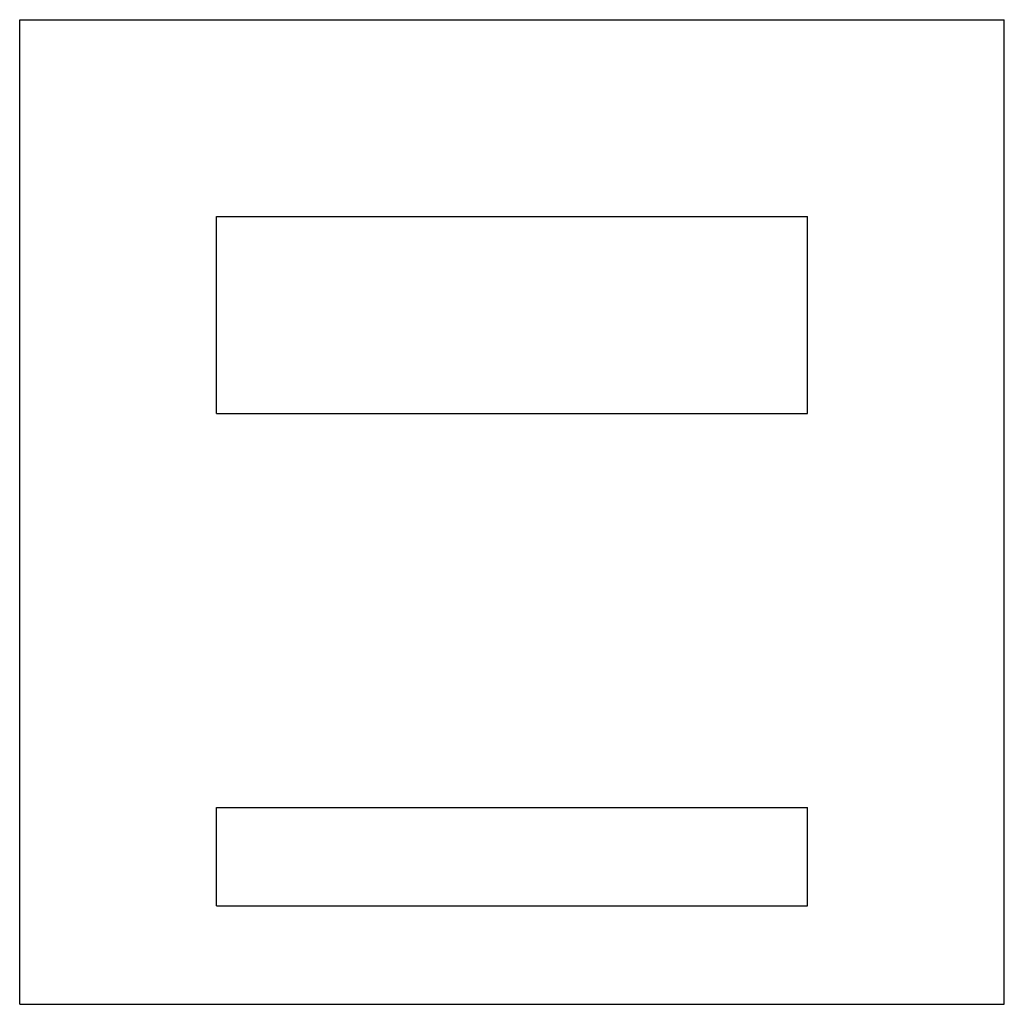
# Model space of a CAD drawing. Extents: x 69.8368 to 69.8868, y 424.2992 to 424.3492.
import ezdxf

# ---------------------------------------------------------------- set-up
doc = ezdxf.new("R2010")
doc.units = 0
doc.header["$MEASUREMENT"] = 0
doc.layers.add('LBA', color=1, linetype='CONTINUOUS')

msp = doc.modelspace()

# ---------------------------------------------------------------- linework, layer by layer
at = {"layer": 'LBA'}
for p, q in [((69.836817, 424.299205), (69.836817, 424.349205)), ((69.836817, 424.349205), (69.886817, 424.349205)), ((69.886817, 424.299205), (69.886817, 424.349205)), ((69.846817, 424.329205), (69.846817, 424.339205)), ((69.846817, 424.339205), (69.876817, 424.339205)), ((69.876817, 424.329205), (69.876817, 424.339205)), ((69.846817, 424.329205), (69.876817, 424.329205)), ((69.846817, 424.304205), (69.846817, 424.309205)), ((69.846817, 424.309205), (69.876817, 424.309205)), ((69.876817, 424.304205), (69.876817, 424.309205)), ((69.846817, 424.304205), (69.876817, 424.304205)), ((69.836817, 424.299205), (69.886817, 424.299205))]:
    msp.add_line(p, q, dxfattribs=at)

doc.saveas('drawing.dxf')
